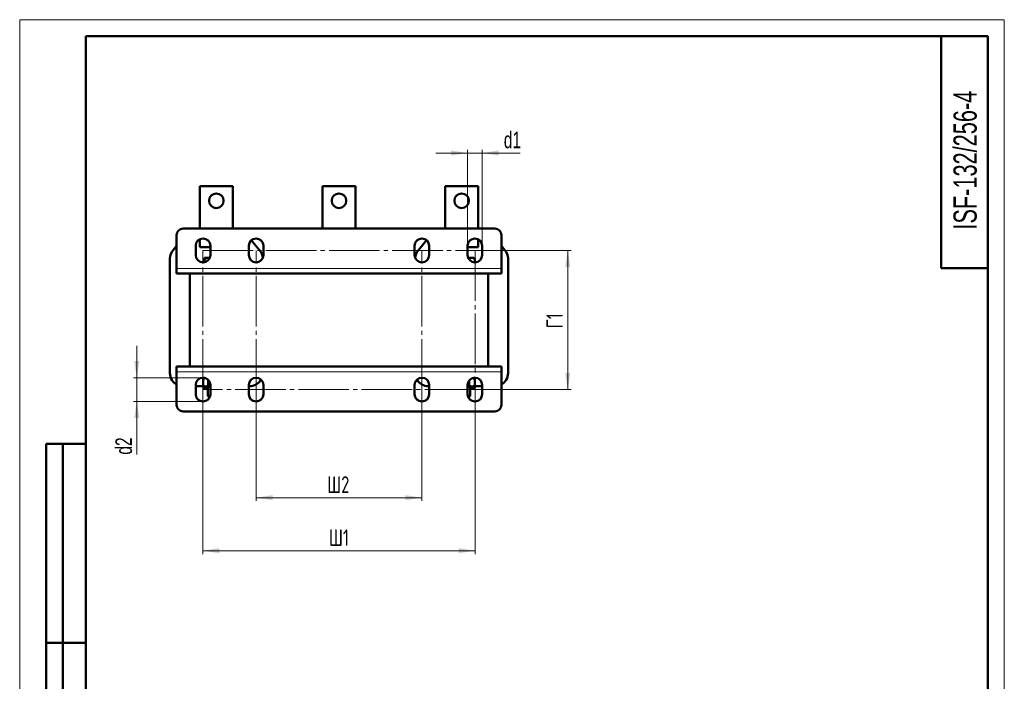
# Model space of a CAD drawing. Header units: millimetres. Extents: x 0 to 743, y 0 to 1050.
# Tile 2 of 2: x 0 to 743, y 551 to 1050. Entities that reach past the tile are written whole.
import ezdxf

# ---------------------------------------------------------------- set-up
doc = ezdxf.new("R2010")
doc.units = ezdxf.units.MM
doc.header["$LTSCALE"] = 2.5
doc.linetypes.add('SLD-Осевая', pattern=[19.05, 15.24, -1.27, 1.27, -1.27])
doc.linetypes.add('SLD-Сплошная', pattern=[0])
doc.styles.add('SLDTEXTSTYLE0', font='TXT', dxfattribs={"width": 0.7})
doc.styles.add('SLDTEXTSTYLE1', font='TXT', dxfattribs={"width": 0.7, "bigfont": 'bigfont'})
doc.dimstyles.new('SLDDIMSTYLE0', dxfattribs={"dimtxt": 12.5, "dimasz": 12.5, "dimexe": 0, "dimexo": 0.0625, "dimgap": 3.125, "dimtad": 2, "dimdec": 1, "dimrnd": 1e-09, "dimzin": 12, "dimdsep": 46, "dimtxsty": 'SLDTEXTSTYLE0', "dimsah": 1, "dimcen": 0.09, "dimadec": 0, "dimazin": 3, "dimtfac": 1, "dimtdec": 3, "dimtofl": 0, "dimtmove": 0, "dimatfit": 3, "dimfxl": 0, "dimfrac": 2, "dimtolj": 1, "dimtzin": 12, "dimarcsym": 0})
doc.dimstyles.new('SLDDIMSTYLE1', dxfattribs={"dimtxt": 12.5, "dimasz": 12.5, "dimexe": 0, "dimexo": 0.0625, "dimgap": 3.125, "dimtad": 2, "dimdec": 1, "dimrnd": 1e-09, "dimzin": 12, "dimdsep": 46, "dimtxsty": 'SLDTEXTSTYLE0', "dimsah": 1, "dimcen": 0.09, "dimadec": 0, "dimazin": 3, "dimtfac": 1, "dimtdec": 3, "dimtmove": 0, "dimatfit": 0, "dimfxl": 0, "dimfrac": 2, "dimtolj": 1, "dimtzin": 12, "dimarcsym": 0})

# ---------------------------------------------------------------- blocks, each defined once
blk = doc.blocks.new('_D_4')
at = {"color": 7, "linetype": 'SLD-Сплошная', "lineweight": 0}
for p, q in [((138.02, 770.9), (138.02, 646.93)), ((343.52, 770.9), (343.52, 646.93)), ((343.52, 649.43), (138.02, 649.43))]:
    blk.add_line(p, q, dxfattribs=at)
at = {"color": 7, "linetype": 'SLD-Сплошная', "lineweight": 18}
for points in [[(138.02, 649.43), (150.52, 647.51), (150.52, 651.35)], [(343.52, 649.43), (331.02, 651.35), (331.02, 647.51)]]:
    blk.add_solid(points, dxfattribs=at)
at = {"color": 7, "linetype": 'SLD-Сплошная', "lineweight": 18, "insert": (233.22, 665.54), "char_height": 12.5, "attachment_point": 1, "style": 'SLDTEXTSTYLE1'}
blk.add_mtext('Ш1', dxfattribs=at)
blk = doc.blocks.new('_D_5')
at = {"color": 7, "linetype": 'SLD-Сплошная', "lineweight": 0}
for p, q in [((343.55, 875.93), (415.77, 875.93)), ((413.27, 875.93), (413.27, 770.93)), ((343.55, 770.93), (415.77, 770.93))]:
    blk.add_line(p, q, dxfattribs=at)
at = {"color": 7, "linetype": 'SLD-Сплошная', "lineweight": 18}
for points in [[(413.27, 875.93), (411.35, 863.43), (415.19, 863.43)], [(413.27, 770.93), (415.19, 783.43), (411.35, 783.43)]]:
    blk.add_solid(points, dxfattribs=at)
at = {"color": 7, "linetype": 'SLD-Сплошная', "lineweight": 18, "insert": (397.16, 817.21), "char_height": 12.5, "attachment_point": 1, "rotation": 90, "style": 'SLDTEXTSTYLE1'}
blk.add_mtext('Г1', dxfattribs=at)
blk = doc.blocks.new('_D_6')
at = {"color": 7, "linetype": 'SLD-Сплошная', "lineweight": 0}
for p, q in [((178.27, 770.9), (178.27, 686.93)), ((303.27, 770.9), (303.27, 686.93)), ((303.27, 689.43), (178.27, 689.43))]:
    blk.add_line(p, q, dxfattribs=at)
at = {"color": 7, "linetype": 'SLD-Сплошная', "lineweight": 18}
for points in [[(178.27, 689.43), (190.77, 687.51), (190.77, 691.35)], [(303.27, 689.43), (290.77, 691.35), (290.77, 687.51)]]:
    blk.add_solid(points, dxfattribs=at)
at = {"color": 7, "linetype": 'SLD-Сплошная', "lineweight": 18, "insert": (231.88, 705.54), "char_height": 12.5, "attachment_point": 1, "style": 'SLDTEXTSTYLE1'}
blk.add_mtext('Ш2', dxfattribs=at)
blk = doc.blocks.new('_D_7')
at = {"color": 7, "linetype": 'SLD-Сплошная', "lineweight": 0}
for p, q in [((88.27, 779.93), (88.27, 803.97)), ((138.25, 779.93), (85.77, 779.93)), ((88.27, 779.93), (88.27, 761.93)), ((138.25, 761.93), (85.77, 761.93)), ((88.27, 761.93), (88.27, 721.88))]:
    blk.add_line(p, q, dxfattribs=at)
at = {"color": 7, "linetype": 'SLD-Сплошная', "lineweight": 18}
for points in [[(88.27, 779.93), (90.19, 792.43), (86.35, 792.43)], [(88.27, 761.93), (86.35, 749.43), (90.19, 749.43)]]:
    blk.add_solid(points, dxfattribs=at)
at = {"color": 7, "linetype": 'SLD-Сплошная', "lineweight": 18, "insert": (72.16, 721.88), "char_height": 12.5, "attachment_point": 1, "rotation": 90, "style": 'SLDTEXTSTYLE0'}
blk.add_mtext('d2', dxfattribs=at)
blk = doc.blocks.new('_D_8')
at = {"color": 7, "linetype": 'SLD-Сплошная', "lineweight": 0}
for p, q in [((337.77, 879.45), (337.77, 951.93)), ((348.77, 879.45), (348.77, 951.93)), ((337.77, 949.43), (313.73, 949.43)), ((337.77, 949.43), (348.77, 949.43)), ((348.77, 949.43), (377.5, 949.43))]:
    blk.add_line(p, q, dxfattribs=at)
at = {"color": 7, "linetype": 'SLD-Сплошная', "lineweight": 18}
for points in [[(337.77, 949.43), (325.27, 951.35), (325.27, 947.51)], [(348.77, 949.43), (361.27, 947.51), (361.27, 951.35)]]:
    blk.add_solid(points, dxfattribs=at)
at = {"color": 7, "linetype": 'SLD-Сплошная', "lineweight": 18, "insert": (365.07, 965.54), "char_height": 12.5, "attachment_point": 1, "style": 'SLDTEXTSTYLE0'}
blk.add_mtext('d1', dxfattribs=at)

msp = doc.modelspace()

# ---------------------------------------------------------------- linework, layer by layer
at = {"color": 7, "linetype": 'SLD-Сплошная', "lineweight": 18}
for p, q in [((0, 1050), (742.5, 1050)), ((0, 1050), (0, 0)), ((742.5, 1050), (742.5, 0))]:
    msp.add_line(p, q, dxfattribs=at)
at = {"color": 7, "linetype": 'SLD-Сплошная', "lineweight": 50}
for p, q in [((50, 1037.5), (50, 12.5)), ((730, 1037.5), (50, 1037.5)), ((50, 1037.5), (50, 12.5)), ((695, 1037.5), (695, 862.5)), ((730, 12.5), (730, 1037.5)), ((160.77, 924.43), (135.77, 924.43)), ((135.77, 924.43), (135.77, 892.43)), ((160.77, 892.43), (160.77, 924.43)), ((228.27, 924.43), (228.27, 892.43)), ((253.27, 924.43), (228.27, 924.43)), ((253.27, 892.43), (253.27, 924.43)), ((345.77, 924.43), (320.77, 924.43)), ((320.77, 924.43), (320.77, 892.43)), ((345.77, 892.43), (345.77, 924.43)), ((123.27, 892.43), (358.27, 892.43)), ((118.27, 862.43), (118.27, 887.43)), ((135.77, 878.43), (135.77, 884.33)), ((345.77, 884.33), (345.77, 878.43)), ((363.27, 887.43), (363.27, 862.43)), ((115.65, 876.23), (118.27, 879.31)), ((132.77, 872.43), (132.77, 879.43)), ((135.77, 878.43), (143.77, 878.43)), ((143.77, 879.43), (143.77, 872.43)), ((172.77, 879.43), (172.77, 872.43)), ((174.65, 883.57), (180.89, 876.23)), ((183.77, 872.43), (183.77, 879.43)), ((297.77, 879.43), (297.77, 872.43)), ((300.65, 876.23), (306.89, 883.57)), ((308.77, 872.43), (308.77, 879.43)), ((337.77, 872.43), (337.77, 879.43)), ((337.77, 878.43), (345.77, 878.43)), ((348.77, 879.43), (348.77, 872.43)), ((363.27, 879.31), (365.89, 876.23)), ((113.27, 783.43), (113.27, 869.75)), ((139.27, 869.75), (139.27, 870.33)), ((142.52, 870.33), (139.27, 870.33)), ((139.27, 869.75), (139.27, 867.02)), ((143.27, 870.19), (142.52, 870.33)), ((143.35, 870.33), (142.52, 870.33)), ((340.87, 870.33), (338.19, 870.33)), ((338.55, 869.75), (338.55, 869.61)), ((343.2, 869.75), (340.87, 870.33)), ((342.27, 870.33), (340.87, 870.33)), ((342.77, 870.04), (342.27, 870.33)), ((342.75, 869.94), (343.2, 869.75)), ((343.2, 869.75), (343.2, 866.93)), ((368.27, 869.75), (368.27, 783.43)), ((118.27, 858.43), (118.27, 862.43)), ((363.27, 862.43), (363.27, 858.43)), ((695, 862.5), (730, 862.5)), ((118.27, 858.43), (363.27, 858.43)), ((128.27, 788.43), (128.27, 858.43)), ((353.27, 788.43), (353.27, 858.43)), ((118.27, 784.43), (118.27, 788.43)), ((363.27, 788.43), (118.27, 788.43)), ((363.27, 788.43), (363.27, 784.43)), ((118.27, 759.43), (118.27, 784.43)), ((139.64, 779.75), (138.32, 778.99)), ((138.37, 779.93), (138.37, 779.83)), ((139.32, 779.83), (138.37, 779.83)), ((342.98, 779.13), (341.9, 779.75)), ((343.17, 779.83), (342.23, 779.83)), ((343.17, 779.83), (343.17, 779.93)), ((363.27, 784.43), (363.27, 759.43)), ((132.77, 767.43), (132.77, 774.43)), ((139.08, 773.43), (132.77, 773.43)), ((138.27, 778.96), (138.27, 773.9)), ((138.32, 773.87), (139.77, 773.03)), ((138.92, 773.43), (138.92, 772.4)), ((143.77, 773.03), (139.77, 773.03)), ((141.77, 773.03), (141.77, 766.28)), ((142.1, 778.37), (142.1, 773.9)), ((143.77, 773.62), (142.1, 773.9)), ((143.77, 774.43), (143.77, 767.43)), ((172.77, 774.43), (172.77, 767.43)), ((173.27, 773.43), (172.77, 773.43)), ((183.77, 767.43), (183.77, 774.43)), ((297.77, 774.43), (297.77, 767.43)), ((308.77, 773.43), (308.27, 773.43)), ((308.77, 767.43), (308.77, 774.43)), ((337.77, 767.43), (337.77, 774.43)), ((339.02, 773.9), (337.77, 773.62)), ((338.37, 773.03), (337.77, 773.03)), ((341.77, 773.03), (338.37, 773.03)), ((339.02, 777.92), (339.02, 773.9)), ((339.77, 766.28), (339.77, 773.03)), ((341.77, 773.03), (342.98, 773.73)), ((341.77, 771.53), (342.97, 772.22)), ((348.77, 773.43), (342.46, 773.43)), ((342.93, 772.27), (343.25, 772.4)), ((343.26, 778.96), (342.96, 779.11)), ((342.96, 773.79), (343.26, 773.9)), ((343.25, 773.43), (343.25, 772.4)), ((343.26, 778.96), (343.26, 773.9)), ((348.77, 774.43), (348.77, 767.43)), ((139.24, 771.84), (139.77, 771.53)), ((141.77, 771.53), (139.77, 771.53)), ((141.77, 766.28), (143.02, 765.03)), ((141.77, 766.28), (143.65, 766.28)), ((143.22, 765.03), (143.02, 765.03)), ((337.89, 766.28), (339.77, 766.28)), ((338.52, 765.03), (338.32, 765.03)), ((338.52, 765.03), (339.77, 766.28)), ((341.77, 771.53), (339.77, 771.53)), ((358.27, 754.43), (123.27, 754.43)), ((20, 430), (20, 730)), ((50, 730), (20, 730)), ((20, 430), (20, 730)), ((32.5, 430), (32.5, 730)), ((32.5, 430), (32.5, 730)), ((20, 580), (50, 580)), ((50, 580), (20, 580))]:
    msp.add_line(p, q, dxfattribs=at)
at = {"color": 7, "linetype": 'SLD-Осевая', "lineweight": 18}
for p, q in [((138.02, 875.93), (343.52, 875.93)), ((138.02, 770.93), (138.02, 875.93)), ((178.27, 770.93), (178.27, 875.93)), ((303.27, 770.93), (303.27, 875.93)), ((343.52, 875.93), (343.52, 770.93)), ((343.52, 770.93), (138.02, 770.93))]:
    msp.add_line(p, q, dxfattribs=at)
at = {"color": 8, "linetype": 'SLD-Сплошная', "lineweight": 18}
for p, q in [((363.27, 862.43), (118.27, 862.43)), ((118.27, 784.43), (363.27, 784.43))]:
    msp.add_line(p, q, dxfattribs=at)
at = {"color": 7, "linetype": 'SLD-Сплошная', "lineweight": 50}
for centre in [(148.27, 913.43), (240.77, 913.43), (333.27, 913.43)]:
    msp.add_circle(centre, 5.5, dxfattribs=at)
for centre, radius, start, end in [((123.27, 887.43), 5, 90, 180), ((358.27, 887.43), 5, 0, 90), ((138.27, 879.43), 5.5, 0, 180), ((178.27, 879.43), 5.5, 0, 180), ((303.27, 879.43), 5.5, 0, 180), ((343.27, 879.43), 5.5, 0, 180), ((123.27, 869.75), 10, 139.63546, 180), ((173.27, 869.75), 10, 2.1183, 40.36454), ((308.27, 869.75), 10, 139.63546, 177.8817), ((358.27, 869.75), 10, 0, 40.36454), ((138.27, 872.43), 5.5, 180, 360), ((178.27, 872.43), 5.5, 180, 0), ((303.27, 872.43), 5.5, 180, 0), ((343.27, 872.43), 5.5, 180, 0), ((123.27, 783.43), 10, 180, 240), ((138.27, 774.43), 5.5, 0, 180), ((178.27, 774.43), 5.5, 0, 180), ((303.27, 774.43), 5.5, 0, 180), ((343.27, 774.43), 5.5, 0, 180), ((358.27, 783.43), 10, 300, 0), ((173.27, 783.43), 10, 270, 330.45827), ((308.27, 783.43), 10, 209.54173, 270), ((138.27, 767.43), 5.5, 180, 0), ((178.27, 767.43), 5.5, 180, 360), ((303.27, 767.43), 5.5, 180, 0), ((343.27, 767.43), 5.5, 180, 0), ((123.27, 759.43), 5, 180, 270), ((358.27, 759.43), 5, 270, 0)]:
    msp.add_arc(centre, radius, start, end, dxfattribs=at)
for points, knots in [([(142.52, 870.33), (142.44, 870.33), (141.35, 870.32), (140.27, 870.02), (139.27, 869.75)], [0, 0, 0, 0, 0.070215, 1, 1, 1, 1]), ([(340.87, 870.33), (340.82, 870.33), (340.03, 870.32), (339.26, 870.02), (338.55, 869.75)], [0, 0, 0, 0, 0.070215, 1, 1, 1, 1]), ([(138.27, 778.96), (138.6, 779.13), (139.22, 779.46), (139.87, 779.5), (140.17, 779.52)], [0, 0, 0, 0, 0.5327511, 1, 1, 1, 1]), ([(142.1, 773.9), (141.77, 773.73), (141.1, 773.4), (139.79, 773.21), (138.86, 773.63), (138.27, 773.9)], [0, 0, 0, 0, 0.2648623, 0.535468, 1, 1, 1, 1]), ([(138.92, 772.4), (138.98, 772.23), (139.09, 771.95), (139.2, 771.9), (139.24, 771.87)], [0, 0, 0, 0, 0.608505, 1, 1, 1, 1]), ([(141.77, 771.82), (141.76, 771.82), (140.8, 771.74), (139.85, 772.07), (138.92, 772.4)], [0, 0, 0, 0, 0.0105835, 1, 1, 1, 1]), ([(343.26, 773.9), (342.89, 773.73), (342.14, 773.4), (340.7, 773.21), (339.67, 773.63), (339.02, 773.9)], [0, 0, 0, 0, 0.264862, 0.535468, 1, 1, 1, 1]), ([(343.25, 772.4), (342.87, 772.23), (342.11, 771.9), (340.93, 771.72), (340.16, 772.01), (339.77, 772.15)], [0, 0, 0, 0, 0.329781, 0.666714, 1, 1, 1, 1]), ([(341.25, 779.53), (341.26, 779.53), (341.94, 779.62), (342.6, 779.28), (343.26, 778.96)], [0, 0, 0, 0, 0.020124, 1, 1, 1, 1])]:
    msp.add_open_spline(points, degree=3, knots=knots, dxfattribs=at)

# ---------------------------------------------------------------- texts
at = {"color": 7, "linetype": 'Continuous', "lineweight": 0, "insert": (704.18, 891.66), "char_height": 17.5, "attachment_point": 1, "rotation": 90, "style": 'SLDTEXTSTYLE0'}
msp.add_mtext('ISF-132/256-4', dxfattribs=at)

# ---------------------------------------------------------------- dimensions: what is measured, and where the dimension line sits
at = {"color": 7, "linetype": 'SLD-Сплошная', "lineweight": 18}
for base, p1, p2, text, dimstyle, picture, middle in [((348.77, 949.43), (337.77, 879.43), (348.77, 879.43), 'd1', 'SLDDIMSTYLE1', '_D_8', (371.29, 949.43)), ((138.02, 649.43), (343.52, 770.93), (138.02, 770.93), 'Ш1', 'SLDDIMSTYLE0', '_D_4', (240.77, 649.43)), ((178.27, 689.43), (303.27, 770.93), (178.27, 770.93), 'Ш2', 'SLDDIMSTYLE0', '_D_6', (240.77, 689.43))]:
    dim = msp.add_linear_dim(base=base, p1=p1, p2=p2, text=text, dimstyle=dimstyle, dxfattribs=at)
    dim.commit()
    dim.dimension.update_dxf_attribs({"geometry": picture, "text_midpoint": middle, "dimtype": 160})
for base, p1, p2, text, dimstyle, picture, middle in [((413.27, 770.93), (343.52, 875.93), (343.52, 770.93), 'Г1', 'SLDDIMSTYLE0', '_D_5', (413.27, 823.43)), ((88.27, 761.93), (138.27, 779.93), (138.27, 761.93), 'd2', 'SLDDIMSTYLE1', '_D_7', (88.27, 729.43))]:
    dim = msp.add_linear_dim(base=base, p1=p1, p2=p2, angle=90, text=text, dimstyle=dimstyle, dxfattribs=at)
    dim.commit()
    dim.dimension.update_dxf_attribs({"geometry": picture, "text_midpoint": middle, "dimtype": 160})

doc.saveas('drawing.dxf')
